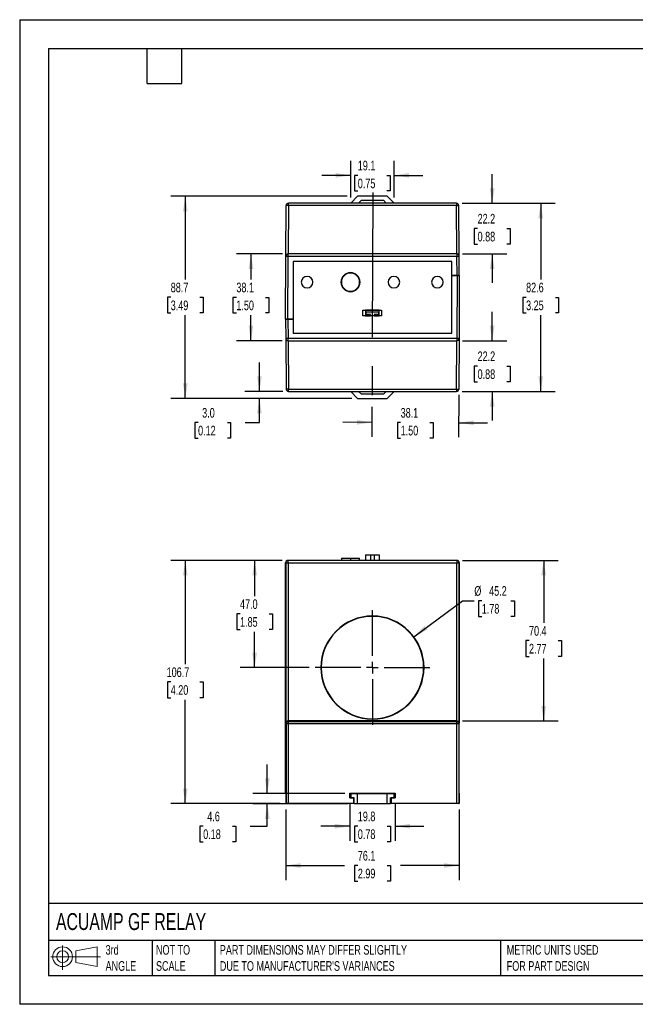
# Model space of a CAD drawing. Header units: millimetres. Extents: x 0 to 1397, y 0 to 1080.
# Tile 1 of 2: x 0 to 675, y 0 to 1080. Entities that reach past the tile are written whole.
import ezdxf

# ---------------------------------------------------------------- set-up
doc = ezdxf.new("R2010")
doc.units = ezdxf.units.MM
doc.header["$LTSCALE"] = 5
doc.linetypes.add('CENTERX2', pattern=[20.32, 12.7, -2.54, 2.54, -2.54])
doc.layers.add('CENTER', color=40, linetype='CENTERX2')
doc.layers.add('SLD-DEFPOINTS', color=7, linetype='Continuous')
doc.layers.add('DIMENSIONS', color=140, linetype='Continuous', lineweight=25)
doc.layers.add('TEXT', color=140, linetype='Continuous', lineweight=25)
doc.styles.add('SLDTEXTSTYLE0', font='TXT', dxfattribs={"width": 0.7})
doc.dimstyles.new('SLDDIMSTYLE0', dxfattribs={"dimtxt": 10.790039, "dimasz": 16.51, "dimexe": 0, "dimexo": 0.0625, "dimgap": 2.69751, "dimtad": 0, "dimtih": 1, "dimtoh": 1, "dimdec": 1, "dimlfac": 0.4, "dimrnd": 1e-09, "dimzin": 12, "dimdsep": 46, "dimtxsty": 'SLDTEXTSTYLE0', "dimsah": 1, "dimcen": 0.09, "dimadec": 0, "dimazin": 3, "dimtfac": 1, "dimtdec": 1, "dimtofl": 0, "dimtmove": 0, "dimatfit": 3, "dimfxl": 0, "dimfrac": 2, "dimtolj": 1, "dimtzin": 12, "dimarcsym": 0})
doc.dimstyles.new('SLDDIMSTYLE1', dxfattribs={"dimtxt": 10.790039, "dimasz": 16.51, "dimexe": 0, "dimexo": 0.0625, "dimgap": 2.69751, "dimtad": 0, "dimtih": 1, "dimtoh": 1, "dimdec": 1, "dimlfac": 0.4, "dimrnd": 1e-09, "dimzin": 4, "dimdsep": 46, "dimtxsty": 'SLDTEXTSTYLE0', "dimsah": 1, "dimcen": 0.09, "dimadec": 0, "dimazin": 1, "dimtfac": 1, "dimtdec": 1, "dimtofl": 0, "dimtmove": 0, "dimatfit": 3, "dimfxl": 0, "dimfrac": 2, "dimtolj": 1, "dimtzin": 12, "dimarcsym": 0})
doc.dimstyles.new('SLDDIMSTYLE2', dxfattribs={"dimtxt": 10.790039, "dimasz": 16.51, "dimexe": 0, "dimexo": 0.0625, "dimgap": 2.69751, "dimtad": 0, "dimtih": 1, "dimtoh": 1, "dimdec": 1, "dimlfac": 0.4, "dimrnd": 1e-09, "dimzin": 12, "dimdsep": 46, "dimtxsty": 'SLDTEXTSTYLE0', "dimsah": 1, "dimcen": 0, "dimadec": 0, "dimazin": 3, "dimtfac": 1, "dimtdec": 1, "dimtofl": 0, "dimtmove": 0, "dimatfit": 3, "dimfxl": 0, "dimfrac": 2, "dimtolj": 1, "dimtzin": 12, "dimarcsym": 0})
doc.dimstyles.new('SLDDIMSTYLE3', dxfattribs={"dimtxt": 10.790039, "dimasz": 16.51, "dimexe": 0, "dimexo": 0.0625, "dimgap": 2.69751, "dimtad": 0, "dimtih": 1, "dimtoh": 1, "dimdec": 1, "dimlfac": 0.4, "dimrnd": 1e-09, "dimzin": 12, "dimdsep": 46, "dimtxsty": 'SLDTEXTSTYLE0', "dimsah": 1, "dimcen": 0.09, "dimadec": 0, "dimazin": 3, "dimtfac": 1, "dimtdec": 1, "dimtmove": 0, "dimatfit": 0, "dimfxl": 0, "dimfrac": 2, "dimtolj": 1, "dimtzin": 12, "dimarcsym": 0})
doc.dimstyles.new('SLDDIMSTYLE4', dxfattribs={"dimtxt": 10.790039, "dimasz": 16.51, "dimexe": 0, "dimexo": 0.0625, "dimgap": 2.69751, "dimtad": 0, "dimtih": 1, "dimtoh": 1, "dimdec": 1, "dimlfac": 0.4, "dimrnd": 1e-09, "dimzin": 4, "dimdsep": 46, "dimtxsty": 'SLDTEXTSTYLE0', "dimsah": 1, "dimcen": 0.09, "dimadec": 0, "dimazin": 1, "dimtfac": 1, "dimtdec": 1, "dimtmove": 0, "dimatfit": 0, "dimfxl": 0, "dimfrac": 2, "dimtolj": 1, "dimtzin": 12, "dimarcsym": 0})

# ---------------------------------------------------------------- blocks, each defined once
blk = doc.blocks.new('Block11')
at = {"color": 7, "linetype": 'Continuous', "lineweight": 18}
for p, q in [((12.9, 26.6), (12.9, 0)), ((27.4, 20.8), (50.9, 25.2)), ((50.9, 25.2), (50.9, 3.7)), ((0, 14.4), (54.4, 14.4)), ((27.4, 8), (27.4, 20.8)), ((27.4, 8), (50.9, 3.7))]:
    blk.add_line(p, q, dxfattribs=at)
for radius in [10.8, 6.43]:
    blk.add_circle((12.9, 14.4), radius, dxfattribs=at)
blk = doc.blocks.new('Block12')
at = {"layer": 'SLD-DEFPOINTS'}
blk.add_blockref('Block11', (0, 0), dxfattribs=at)
blk = doc.blocks.new('_D')
at = {"layer": 'DIMENSIONS'}
for p, q in [((288.1, 486.7), (165.8, 486.7)), ((181.7, 486.7), (181.7, 372.9)), ((165.7, 353.4), (162.1, 353.4)), ((162.1, 353.4), (162.1, 336.2)), ((197.7, 353.4), (201.4, 353.4)), ((201.4, 353.4), (201.4, 336.2)), ((162.1, 336.2), (165.7, 336.2)), ((201.4, 336.2), (197.7, 336.2)), ((181.7, 220), (181.7, 333.8)), ((285.7, 220), (165.8, 220))]:
    blk.add_line(p, q, dxfattribs=at)
for points in [[(181.7, 486.7), (179.2, 470.2), (184.2, 470.2)], [(181.7, 220), (184.2, 236.5), (179.2, 236.5)]]:
    blk.add_solid(points, dxfattribs=at)
at = {"layer": 'DIMENSIONS', "char_height": 10.58, "attachment_point": 1, "style": 'SLDTEXTSTYLE0'}
for s, insert in [('106.7', (161.2, 369.4)), ('4.20', (165.7, 349.9))]:
    blk.add_mtext(s, dxfattribs=dict(at, insert=insert))
blk = doc.blocks.new('_D_1')
at = {"layer": 'DIMENSIONS'}
for p, q in [((288.1, 486.7), (241.9, 486.7)), ((257.7, 486.7), (257.7, 447.5)), ((241.7, 428), (238.1, 428)), ((238.1, 428), (238.1, 410.8)), ((273.8, 428), (277.4, 428)), ((277.4, 428), (277.4, 410.8)), ((238.1, 410.8), (241.7, 410.8)), ((277.4, 410.8), (273.8, 410.8)), ((257.7, 369.2), (257.7, 408.4)), ((317.7, 369.2), (241.9, 369.2))]:
    blk.add_line(p, q, dxfattribs=at)
for points in [[(257.7, 486.7), (255.2, 470.2), (260.3, 470.2)], [(257.7, 369.2), (260.3, 385.7), (255.2, 385.7)]]:
    blk.add_solid(points, dxfattribs=at)
at = {"layer": 'DIMENSIONS', "char_height": 10.58, "attachment_point": 1, "style": 'SLDTEXTSTYLE0'}
for s, insert in [('47.0', (241.7, 444)), ('1.85', (241.7, 424.5))]:
    blk.add_mtext(s, dxfattribs=dict(at, insert=insert))
blk = doc.blocks.new('_D_2')
at = {"layer": 'DIMENSIONS'}
for p, q in [((432.4, 402.9), (485.7, 442.5)), ((485.7, 442.5), (498.7, 442.5)), ((506.9, 442.5), (503.2, 442.5)), ((503.2, 442.5), (503.2, 425.3)), ((538.9, 442.5), (542.6, 442.5)), ((542.6, 442.5), (542.6, 425.3)), ((503.2, 425.3), (506.9, 425.3)), ((542.6, 425.3), (538.9, 425.3))]:
    blk.add_line(p, q, dxfattribs=at)
blk.add_solid([(432.4, 402.9), (447.2, 410.7), (444.1, 414.8)], dxfattribs=at)
at = {"layer": 'DIMENSIONS', "char_height": 10.58, "attachment_point": 1, "style": 'SLDTEXTSTYLE0'}
for s, insert in [('%%c', (498.7, 458.5)), ('45.2', (515, 458.5)), ('1.78', (506.9, 439))]:
    blk.add_mtext(s, dxfattribs=dict(at, insert=insert))
blk = doc.blocks.new('_D_3')
at = {"layer": 'DIMENSIONS'}
for p, q in [((291.9, 213.7), (291.9, 136.3)), ((482, 213.7), (482, 136.3)), ((291.9, 152.2), (356.3, 152.2)), ((370.9, 152.2), (367.3, 152.2)), ((367.3, 152.2), (367.3, 135)), ((403, 152.2), (406.6, 152.2)), ((406.6, 152.2), (406.6, 135)), ((482, 152.2), (417.6, 152.2)), ((367.3, 135), (370.9, 135)), ((406.6, 135), (403, 135))]:
    blk.add_line(p, q, dxfattribs=at)
for points in [[(291.9, 152.2), (308.4, 149.6), (308.4, 154.7)], [(482, 152.2), (465.5, 154.7), (465.5, 149.6)]]:
    blk.add_solid(points, dxfattribs=at)
at = {"layer": 'DIMENSIONS', "char_height": 10.58, "attachment_point": 1, "style": 'SLDTEXTSTYLE0'}
for s, insert in [('76.1', (370.9, 168.2)), ('2.99', (370.9, 148.7))]:
    blk.add_mtext(s, dxfattribs=dict(at, insert=insert))
blk = doc.blocks.new('_D_4')
at = {"layer": 'DIMENSIONS'}
for p, q in [((362.2, 220.1), (362.2, 179.4)), ((411.7, 220.1), (411.7, 179.4)), ((362.2, 195.3), (330.5, 195.3)), ((370.9, 195.3), (367.3, 195.3)), ((367.3, 195.3), (367.3, 178.1)), ((403, 195.3), (406.6, 195.3)), ((406.6, 195.3), (406.6, 178.1)), ((411.7, 195.3), (443.5, 195.3)), ((367.3, 178.1), (370.9, 178.1)), ((406.6, 178.1), (403, 178.1))]:
    blk.add_line(p, q, dxfattribs=at)
for points in [[(362.2, 195.3), (345.7, 197.8), (345.7, 192.7)], [(411.7, 195.3), (428.2, 192.7), (428.2, 197.8)]]:
    blk.add_solid(points, dxfattribs=at)
at = {"layer": 'DIMENSIONS', "char_height": 10.58, "attachment_point": 1, "style": 'SLDTEXTSTYLE0'}
for s, insert in [('19.8', (370.9, 211.3)), ('0.78', (370.9, 191.8))]:
    blk.add_mtext(s, dxfattribs=dict(at, insert=insert))
blk = doc.blocks.new('_D_5')
at = {"layer": 'DIMENSIONS'}
for p, q in [((485.8, 486.7), (590.6, 486.7)), ((574.8, 486.7), (574.8, 418.3)), ((558.7, 398.7), (555.1, 398.7)), ((555.1, 398.7), (555.1, 381.5)), ((590.8, 398.7), (594.4, 398.7)), ((594.4, 398.7), (594.4, 381.5)), ((555.1, 381.5), (558.7, 381.5)), ((574.8, 310.7), (574.8, 379.1)), ((594.4, 381.5), (590.8, 381.5)), ((485.8, 310.7), (590.6, 310.7))]:
    blk.add_line(p, q, dxfattribs=at)
for points in [[(574.8, 486.7), (572.2, 470.2), (577.3, 470.2)], [(574.8, 310.7), (577.3, 327.2), (572.2, 327.2)]]:
    blk.add_solid(points, dxfattribs=at)
at = {"layer": 'DIMENSIONS', "char_height": 10.58, "attachment_point": 1, "style": 'SLDTEXTSTYLE0'}
for s, insert in [('70.4', (558.7, 414.7)), ('2.77', (558.7, 395.2))]:
    blk.add_mtext(s, dxfattribs=dict(at, insert=insert))
blk = doc.blocks.new('_D_6')
at = {"layer": 'DIMENSIONS'}
for p, q in [((271.6, 231.3), (271.6, 263)), ((356.7, 231.3), (255.8, 231.3)), ((360.5, 219.8), (255.8, 219.8)), ((271.6, 195.3), (271.6, 219.8)), ((201.3, 195.3), (197.6, 195.3)), ((197.6, 195.3), (197.6, 178.1)), ((233.3, 195.3), (237, 195.3)), ((237, 195.3), (237, 178.1)), ((252.8, 195.3), (271.6, 195.3)), ((197.6, 178.1), (201.3, 178.1)), ((237, 178.1), (233.3, 178.1))]:
    blk.add_line(p, q, dxfattribs=at)
for points in [[(271.6, 231.3), (274.2, 247.8), (269.1, 247.8)], [(271.6, 219.8), (269.1, 203.3), (274.2, 203.3)]]:
    blk.add_solid(points, dxfattribs=at)
at = {"layer": 'DIMENSIONS', "char_height": 10.58, "attachment_point": 1, "style": 'SLDTEXTSTYLE0'}
for s, insert in [('4.6', (205.8, 211.3)), ('0.18', (201.3, 191.8))]:
    blk.add_mtext(s, dxfattribs=dict(at, insert=insert))
blk = doc.blocks.new('SW_CENTERMARKSYMBOL_0')
at = {"layer": 'CENTER', "color": 0}
for p, q in [((0, 12.7), (0, 62.9)), ((-12.7, 0), (-62.9, 0)), ((0, 0), (-6.4, 0)), ((0, 0), (0, 6.3)), ((0, 0), (0, -6.4)), ((0, 0), (6.3, 0)), ((12.7, 0), (62.9, 0)), ((0, -12.7), (0, -62.9))]:
    blk.add_line(p, q, dxfattribs=at)
blk = doc.blocks.new('_D_14')
at = {"layer": 'DIMENSIONS'}
for p, q in [((359.3, 886), (165.8, 886)), ((181.7, 886), (181.7, 794.7)), ((165.7, 775.2), (162.1, 775.2)), ((162.1, 775.2), (162.1, 758)), ((197.7, 775.2), (201.4, 775.2)), ((201.4, 775.2), (201.4, 758)), ((162.1, 758), (165.7, 758)), ((201.4, 758), (197.7, 758)), ((181.7, 664.3), (181.7, 755.6)), ((364.3, 664.3), (165.8, 664.3))]:
    blk.add_line(p, q, dxfattribs=at)
for points in [[(181.7, 886), (179.2, 869.5), (184.2, 869.5)], [(181.7, 664.3), (184.2, 680.8), (179.2, 680.8)]]:
    blk.add_solid(points, dxfattribs=at)
at = {"layer": 'DIMENSIONS', "char_height": 10.58, "attachment_point": 1, "style": 'SLDTEXTSTYLE0'}
for s, insert in [('88.7', (165.7, 791.2)), ('3.49', (165.7, 771.6))]:
    blk.add_mtext(s, dxfattribs=dict(at, insert=insert))
blk = doc.blocks.new('_D_15')
at = {"layer": 'DIMENSIONS'}
for p, q in [((288.2, 822.8), (237.8, 822.8)), ((253.7, 822.8), (253.7, 794.7)), ((237.7, 775.1), (234, 775.1)), ((234, 775.1), (234, 758)), ((269.7, 775.1), (273.4, 775.1)), ((273.4, 775.1), (273.4, 758)), ((234, 758), (237.7, 758)), ((273.4, 758), (269.7, 758)), ((253.7, 727.5), (253.7, 755.6)), ((288.1, 727.5), (237.8, 727.5))]:
    blk.add_line(p, q, dxfattribs=at)
for points in [[(253.7, 822.8), (251.2, 806.3), (256.2, 806.3)], [(253.7, 727.5), (256.2, 744), (251.2, 744)]]:
    blk.add_solid(points, dxfattribs=at)
at = {"layer": 'DIMENSIONS', "char_height": 10.58, "attachment_point": 1, "style": 'SLDTEXTSTYLE0'}
for s, insert in [('38.1', (237.7, 791.2)), ('1.50', (237.7, 771.6))]:
    blk.add_mtext(s, dxfattribs=dict(at, insert=insert))
blk = doc.blocks.new('_D_16')
at = {"layer": 'DIMENSIONS'}
for p, q in [((518.3, 727.5), (518.3, 759.3)), ((485.8, 727.5), (534.2, 727.5)), ((502.3, 699.7), (498.7, 699.7)), ((498.7, 699.7), (498.7, 682.6)), ((534.4, 699.7), (538, 699.7)), ((538, 699.7), (538, 682.6)), ((498.7, 682.6), (502.3, 682.6)), ((538, 682.6), (534.4, 682.6)), ((485.5, 672), (534.2, 672)), ((518.3, 672), (518.3, 640.2))]:
    blk.add_line(p, q, dxfattribs=at)
for points in [[(518.3, 727.5), (520.9, 744), (515.8, 744)], [(518.3, 672), (515.8, 655.4), (520.9, 655.4)]]:
    blk.add_solid(points, dxfattribs=at)
at = {"layer": 'DIMENSIONS', "char_height": 10.58, "attachment_point": 1, "style": 'SLDTEXTSTYLE0'}
for s, insert in [('22.2', (502.3, 715.8)), ('0.88', (502.3, 696.2))]:
    blk.add_mtext(s, dxfattribs=dict(at, insert=insert))
blk = doc.blocks.new('_D_17')
at = {"layer": 'DIMENSIONS'}
for p, q in [((263, 672), (263, 703.7)), ((288.5, 672), (247.1, 672)), ((364.3, 664.3), (247.1, 664.3)), ((263, 637.8), (263, 664.3)), ((195.7, 637.8), (192.1, 637.8)), ((192.1, 637.8), (192.1, 620.6)), ((227.8, 637.8), (231.4, 637.8)), ((231.4, 637.8), (231.4, 620.6)), ((247.3, 637.8), (263, 637.8)), ((192.1, 620.6), (195.7, 620.6)), ((231.4, 620.6), (227.8, 620.6))]:
    blk.add_line(p, q, dxfattribs=at)
for points in [[(263, 672), (265.5, 688.5), (260.4, 688.5)], [(263, 664.3), (260.4, 647.8), (265.5, 647.8)]]:
    blk.add_solid(points, dxfattribs=at)
at = {"layer": 'DIMENSIONS', "char_height": 10.58, "attachment_point": 1, "style": 'SLDTEXTSTYLE0'}
for s, insert in [('3.0', (200.2, 653.8)), ('0.12', (195.7, 634.3))]:
    blk.add_mtext(s, dxfattribs=dict(at, insert=insert))
blk = doc.blocks.new('_D_18')
at = {"layer": 'DIMENSIONS'}
for p, q in [((518.3, 878.3), (518.3, 910.1)), ((485.4, 878.3), (534.2, 878.3)), ((502.3, 850.5), (498.7, 850.5)), ((498.7, 850.5), (498.7, 833.4)), ((534.4, 850.5), (538, 850.5)), ((538, 850.5), (538, 833.4)), ((498.7, 833.4), (502.3, 833.4)), ((538, 833.4), (534.4, 833.4)), ((485.9, 822.8), (534.2, 822.8)), ((518.3, 822.8), (518.3, 791))]:
    blk.add_line(p, q, dxfattribs=at)
for points in [[(518.3, 878.3), (520.9, 894.8), (515.8, 894.8)], [(518.3, 822.8), (515.8, 806.3), (520.9, 806.3)]]:
    blk.add_solid(points, dxfattribs=at)
at = {"layer": 'DIMENSIONS', "char_height": 10.58, "attachment_point": 1, "style": 'SLDTEXTSTYLE0'}
for s, insert in [('22.2', (502.3, 866.6)), ('0.88', (502.3, 847))]:
    blk.add_mtext(s, dxfattribs=dict(at, insert=insert))
blk = doc.blocks.new('_D_19')
at = {"layer": 'DIMENSIONS'}
for p, q in [((363.1, 884.7), (363.1, 924.7)), ((410.7, 884.7), (410.7, 924.7)), ((363.1, 908.8), (331.3, 908.8)), ((370.9, 908.8), (367.2, 908.8)), ((367.2, 908.8), (367.2, 891.7)), ((402.9, 908.8), (406.5, 908.8)), ((406.5, 908.8), (406.5, 891.7)), ((410.7, 908.8), (442.4, 908.8)), ((367.2, 891.7), (370.9, 891.7)), ((406.5, 891.7), (402.9, 891.7))]:
    blk.add_line(p, q, dxfattribs=at)
for points in [[(363.1, 908.8), (346.6, 911.4), (346.6, 906.3)], [(410.7, 908.8), (427.2, 906.3), (427.2, 911.4)]]:
    blk.add_solid(points, dxfattribs=at)
at = {"layer": 'DIMENSIONS', "char_height": 10.58, "attachment_point": 1, "style": 'SLDTEXTSTYLE0'}
for s, insert in [('19.1', (370.9, 924.9)), ('0.75', (370.9, 905.3))]:
    blk.add_mtext(s, dxfattribs=dict(at, insert=insert))
blk = doc.blocks.new('_D_20')
at = {"layer": 'DIMENSIONS'}
for p, q in [((485.4, 878.3), (587.4, 878.3)), ((571.6, 878.3), (571.6, 794.7)), ((555.5, 775.1), (551.9, 775.1)), ((551.9, 775.1), (551.9, 758)), ((587.6, 775.1), (591.2, 775.1)), ((591.2, 775.1), (591.2, 758)), ((551.9, 758), (555.5, 758)), ((591.2, 758), (587.6, 758)), ((571.6, 672), (571.6, 755.6)), ((485.5, 672), (587.4, 672))]:
    blk.add_line(p, q, dxfattribs=at)
for points in [[(571.6, 878.3), (569, 861.8), (574.1, 861.8)], [(571.6, 672), (574.1, 688.5), (569, 688.5)]]:
    blk.add_solid(points, dxfattribs=at)
at = {"layer": 'DIMENSIONS', "char_height": 10.58, "attachment_point": 1, "style": 'SLDTEXTSTYLE0'}
for s, insert in [('82.6', (555.5, 791.2)), ('3.25', (555.5, 771.6))]:
    blk.add_mtext(s, dxfattribs=dict(at, insert=insert))
blk = doc.blocks.new('_D_21')
at = {"layer": 'DIMENSIONS'}
for p, q in [((481.7, 668.1), (481.4, 621.7)), ((386.4, 655.2), (386.3, 622.1)), ((386.4, 638), (354.6, 638.1)), ((417.9, 637.8), (414.3, 637.8)), ((414.3, 637.8), (414.3, 620.6)), ((450, 637.8), (453.6, 637.8)), ((453.6, 637.8), (453.6, 620.6)), ((481.5, 637.6), (513.3, 637.4)), ((414.3, 620.6), (417.9, 620.6)), ((453.6, 620.6), (450, 620.6))]:
    blk.add_line(p, q, dxfattribs=at)
for points in [[(386.4, 638), (369.9, 640.6), (369.9, 635.5)], [(481.5, 637.6), (498, 635), (498, 640)]]:
    blk.add_solid(points, dxfattribs=at)
at = {"layer": 'DIMENSIONS', "char_height": 10.58, "attachment_point": 1, "style": 'SLDTEXTSTYLE0'}
for s, insert in [('38.1', (417.9, 653.8)), ('1.50', (417.9, 634.3))]:
    blk.add_mtext(s, dxfattribs=dict(at, insert=insert))

msp = doc.modelspace()

# ---------------------------------------------------------------- linework, layer by layer
at = {"color": 7, "linetype": 'Continuous'}
for p, q in [((0.01, 1079.51), (0.01, 0.01)), ((0.01, 1079.51), (1397.01, 1079.51)), ((1397.01, 0.01), (0.01, 0.01))]:
    msp.add_line(p, q, dxfattribs=at)
for p, q in [((370.69, 885.97), (363.07, 878.35)), ((403.08, 885.97), (370.69, 885.97)), ((410.7, 878.35), (403.08, 885.97)), ((292.02, 820.28), (292.27, 875.84)), ((294.77, 875.85), (294.53, 822.76)), ((294.77, 876.08), (294.77, 878.33)), ((479.05, 878.33), (294.77, 878.33)), ((294.77, 875.85), (294.77, 876.08)), ((479.05, 875.85), (294.77, 875.85)), ((363.07, 878.35), (363.07, 878.33)), ((371.62, 878.33), (374.83, 881.53)), ((374.83, 881.53), (398.95, 881.53)), ((398.95, 881.53), (402.15, 878.33)), ((410.7, 878.33), (410.7, 878.35)), ((479.05, 878.33), (479.05, 875.85)), ((479.53, 822.76), (479.05, 875.85)), ((482.04, 820.29), (481.55, 875.85)), ((294.52, 820.26), (294.52, 822.76)), ((479.54, 822.76), (294.52, 822.76)), ((479.54, 822.76), (479.54, 820.51)), ((479.54, 820.51), (479.54, 820.26)), ((291.72, 751.33), (292.02, 820.28)), ((294.22, 751.33), (294.52, 820.26)), ((294.52, 820.26), (479.54, 820.26)), ((473.97, 814.51), (299.98, 814.51)), ((299.98, 814.51), (299.98, 751.33)), ((473.97, 798.95), (473.97, 814.51)), ((479.72, 798.95), (479.54, 820.26)), ((482.22, 798.95), (482.04, 820.29)), ((473.97, 798.95), (479.72, 798.95)), ((473.97, 735.77), (473.97, 798.95)), ((479.72, 798.95), (473.97, 798.95)), ((479.72, 798.95), (479.42, 730.01)), ((482.22, 798.95), (481.92, 730)), ((376.54, 761.21), (396.86, 761.21)), ((376.54, 754.86), (376.54, 761.21)), ((379.33, 761.16), (379.33, 754.91)), ((394.33, 761.16), (379.33, 761.16)), ((380.08, 759.23), (393.58, 759.23)), ((380.08, 756.16), (380.08, 759.23)), ((384.96, 756.16), (380.08, 756.16)), ((384.96, 754.91), (384.96, 756.16)), ((388.71, 756.16), (388.71, 754.91)), ((393.58, 756.16), (388.71, 756.16)), ((393.58, 759.23), (393.58, 756.16)), ((394.33, 754.91), (394.33, 761.16)), ((396.86, 761.21), (396.86, 754.86)), ((291.72, 751.33), (291.91, 729.99)), ((294.22, 751.33), (299.98, 751.33)), ((294.22, 751.33), (294.41, 730.01)), ((299.98, 751.33), (294.22, 751.33)), ((299.98, 751.33), (299.98, 735.77)), ((396.86, 754.86), (376.54, 754.86)), ((379.33, 754.91), (384.96, 754.91)), ((388.71, 754.91), (394.33, 754.91)), ((299.98, 735.77), (473.97, 735.77)), ((291.91, 729.99), (292.39, 674.43)), ((294.41, 729.77), (294.41, 730.01)), ((479.42, 730.01), (294.41, 730.01)), ((294.41, 727.51), (294.41, 729.77)), ((294.41, 727.51), (479.42, 727.51)), ((294.41, 727.51), (294.89, 674.43)), ((479.18, 674.43), (479.42, 727.51)), ((479.42, 730.01), (479.42, 727.51)), ((481.92, 730), (481.68, 674.44)), ((294.89, 674.43), (479.18, 674.43)), ((294.89, 671.95), (294.89, 674.43)), ((294.89, 671.95), (479.18, 671.95)), ((363.07, 671.95), (370.69, 664.34)), ((374.82, 668.78), (371.65, 671.95)), ((402.12, 671.95), (398.94, 668.78)), ((403.07, 664.34), (410.69, 671.95)), ((479.18, 674.43), (479.18, 674.2)), ((479.18, 674.2), (479.18, 671.95)), ((370.69, 664.34), (403.07, 664.34)), ((398.94, 668.78), (374.82, 668.78)), ((294.41, 486.7), (294.41, 486.71)), ((479.42, 486.71), (294.41, 486.71)), ((294.41, 484.21), (294.41, 486.7)), ((352.88, 489.31), (352.88, 486.71)), ((352.88, 489.31), (362.88, 489.31)), ((362.88, 489.31), (372.88, 489.31)), ((362.88, 489.31), (362.88, 486.71)), ((372.88, 486.71), (372.88, 489.31)), ((379.33, 492.83), (379.33, 486.71)), ((379.33, 492.83), (384.96, 492.83)), ((384.96, 492.83), (384.96, 486.71)), ((384.96, 492.83), (388.71, 492.83)), ((388.71, 492.83), (388.71, 486.71)), ((388.71, 492.83), (394.33, 492.83)), ((394.33, 492.83), (394.33, 486.71)), ((479.42, 486.71), (479.42, 484.21)), ((479.72, 486.71), (479.42, 486.71)), ((291.72, 231.44), (291.72, 484.21)), ((291.72, 231.44), (291.72, 484.21)), ((291.72, 484.21), (291.91, 484.21)), ((291.91, 484.21), (291.91, 308.19)), ((291.91, 484.21), (294.41, 484.21)), ((294.41, 484.21), (294.41, 310.67)), ((294.41, 484.21), (479.42, 484.21)), ((479.42, 484.21), (481.87, 484.21)), ((481.87, 484.21), (481.92, 484.21)), ((482.22, 484.21), (481.92, 484.21)), ((481.92, 484.21), (481.92, 308.19)), ((482.22, 231.44), (482.22, 484.21)), ((482.22, 231.44), (482.22, 484.21)), ((386.97, 425.36), (386.97, 425.78)), ((386.97, 313.11), (386.97, 312.7)), ((291.91, 308.19), (292.39, 307.7)), ((292.39, 307.7), (294.89, 307.7)), ((292.39, 307.7), (292.39, 220.01)), ((294.41, 310.67), (294.89, 310.2)), ((479.42, 310.67), (294.41, 310.67)), ((294.89, 307.7), (294.89, 310.2)), ((294.89, 310.2), (479.18, 310.2)), ((294.89, 307.7), (479.18, 307.7)), ((294.89, 220.01), (294.89, 307.7)), ((479.18, 310.2), (479.42, 310.67)), ((479.18, 310.2), (479.18, 310.19)), ((479.18, 310.19), (479.18, 307.7)), ((479.18, 307.7), (479.18, 220.01)), ((480.64, 309.68), (480.64, 309.72)), ((481.62, 307.71), (481.68, 307.71)), ((481.92, 308.19), (481.68, 307.71)), ((481.68, 307.71), (481.68, 220.01)), ((291.72, 231.44), (291.91, 231.44)), ((291.91, 231.44), (291.91, 220.01)), ((362.21, 231.44), (411.74, 231.44)), ((362.21, 226.43), (362.21, 231.44)), ((363.07, 231.27), (363.07, 231.29)), ((363.07, 231.29), (383.71, 231.29)), ((363.07, 231.27), (363.07, 226.5)), ((363.07, 231.27), (370.69, 231.27)), ((370.69, 219.84), (370.69, 231.27)), ((370.69, 231.27), (403.07, 231.27)), ((383.71, 231.44), (383.71, 231.27)), ((386.88, 231.27), (386.88, 231.44)), ((390.06, 231.29), (390.06, 231.44)), ((390.06, 231.27), (390.06, 231.44)), ((390.06, 231.29), (410.7, 231.29)), ((403.07, 219.84), (403.07, 231.27)), ((403.07, 231.27), (410.69, 231.27)), ((410.69, 226.5), (410.69, 231.27)), ((410.7, 226.52), (410.7, 231.29)), ((411.74, 231.44), (411.74, 226.43)), ((481.92, 220.01), (481.92, 231.44)), ((481.92, 231.44), (482.22, 231.44)), ((482.04, 231.44), (482.04, 220.01)), ((292.39, 220.01), (291.91, 220.01)), ((294.89, 220.01), (292.39, 220.01)), ((366.02, 220.01), (294.89, 220.01)), ((362.21, 226.43), (366.02, 226.43)), ((366.88, 226.5), (363.07, 226.5)), ((366.02, 226.43), (366.02, 220.01)), ((366.88, 219.84), (366.88, 226.5)), ((370.69, 219.84), (366.88, 219.84)), ((403.07, 219.84), (370.69, 219.84)), ((406.88, 219.84), (403.07, 219.84)), ((410.69, 226.5), (406.88, 226.5)), ((406.88, 226.5), (406.88, 219.84)), ((406.88, 219.86), (406.89, 219.86)), ((406.89, 219.86), (406.89, 226.5)), ((407.93, 220.01), (407.93, 226.43)), ((407.93, 226.43), (411.74, 226.43)), ((479.18, 220.01), (407.93, 220.01)), ((410.7, 226.52), (410.69, 226.52)), ((481.68, 220.01), (479.18, 220.01)), ((481.68, 220.01), (481.92, 220.01)), ((482.04, 220.01), (481.92, 220.01))]:
    msp.add_line(p, q)
at = {"flags": 128}
for points in [[(479.05, 875.85), (479.21, 875.82), (479.37, 875.84), (479.66, 875.86), (480.35, 875.85), (480.35, 875.85), (480.36, 875.85), (480.37, 875.85), (480.42, 875.85), (480.58, 875.85), (481.11, 875.84), (481.42, 875.84), (481.51, 875.84), (481.55, 875.85)], [(481.55, 875.85), (481.5, 876.33), (481.39, 876.72)], [(482.04, 820.29), (481.99, 820.77), (481.87, 821.16)], [(292.02, 820.28), (292.15, 820.28), (292.49, 820.28), (292.94, 820.27), (293.21, 820.27), (293.9, 820.27), (294.36, 820.24), (294.52, 820.26)], [(479.72, 798.95), (480.33, 798.95), (480.86, 798.95), (481.31, 798.95), (481.67, 798.95), (482.1, 798.95), (482.22, 798.95)], [(482.22, 798.95), (482.1, 798.95), (481.67, 798.95), (481.31, 798.95), (480.86, 798.95), (480.33, 798.95), (479.72, 798.95)], [(291.72, 751.33), (291.84, 751.33), (292.28, 751.33), (292.63, 751.33), (293.08, 751.33), (293.62, 751.33), (294.22, 751.33)], [(294.22, 751.33), (293.62, 751.33), (293.08, 751.33), (292.63, 751.33), (292.28, 751.33), (291.84, 751.33), (291.72, 751.33)], [(291.91, 729.99), (291.96, 729.51), (292.07, 729.12)], [(481.92, 730), (481.79, 730), (481.46, 730), (481.01, 730.01), (480.73, 730.01), (480.05, 730.01), (479.58, 730.04), (479.42, 730.01)], [(294.89, 674.43), (294.73, 674.46), (294.58, 674.44), (294.28, 674.42), (293.6, 674.43), (293.59, 674.43), (293.59, 674.43), (293.58, 674.43), (293.53, 674.43), (293.37, 674.43), (292.84, 674.44), (292.53, 674.44), (292.43, 674.44), (292.39, 674.43)], [(292.39, 674.43), (292.45, 673.95), (292.56, 673.56)], [(292.09, 485.06), (291.99, 484.86), (291.91, 484.21)], [(479.42, 310.67), (479.42, 407.85), (479.42, 484.21)], [(479.18, 307.7), (480.13, 307.71), (480.94, 307.71), (481.49, 307.71), (481.62, 307.71)], [(481.19, 309.94), (481.72, 309.16), (481.92, 308.19)]]:
    msp.add_lwpolyline(points, dxfattribs=at)
for centre, radius, start, end in [((294.77, 875.83), 2.5, 90, 179.78102), ((293.79, 820), 55.86, 88.99768, 91.56144), ((294.87, 875.66), 2.62, 92.21093, 169.80826), ((479.05, 875.83), 2.5, 37.11059, 90), ((478.85, 875.56), 2.74, 13.22126, 85.80946), ((294.52, 820.26), 2.5, 90, 179.75), ((294.63, 820.1), 2.62, 92.21514, 169.98498), ((479.54, 820.26), 2.5, 36.93556, 90), ((479.34, 820), 2.74, 12.96392, 85.79163), ((480.26, 880.37), 60.11, 269.30802, 271.69198), ((362.89, 791.75), 10.48, 90, 270), ((362.88, 791.75), 10, 90, 270), ((362.88, 791.75), 10, 270, 90), ((362.89, 791.75), 10.48, 270, 90), ((315.26, 791.75), 6.35, 90, 270), ((315.26, 791.75), 6.35, 270, 90), ((410.51, 791.75), 6.35, 90, 270), ((410.51, 791.75), 6.35, 270, 90), ((458.14, 791.75), 6.35, 90, 270), ((458.14, 791.75), 6.35, 270, 90), ((293.68, 669.91), 60.11, 89.30802, 91.69198), ((294.61, 730.28), 2.74, 192.96392, 265.79163), ((294.41, 730.01), 2.5, 216.93556, 270), ((479.42, 730.01), 2.5, 270, 359.75), ((479.32, 730.18), 2.62, 272.21514, 349.98498), ((295.09, 674.72), 2.74, 193.22126, 265.80946), ((294.89, 674.45), 2.5, 217.11059, 270), ((480.16, 730.28), 55.86, 268.99768, 271.56144), ((479.18, 674.45), 2.5, 270, 359.78102), ((479.08, 674.62), 2.62, 272.21093, 349.80826), ((294.22, 484.21), 2.5, 89.99825, 179.97601), ((294.22, 484.21), 2.5, 89.99193, 179.95385), ((294.42, 484.19), 2.49, 90.15268, 180.48697), ((294.32, 484.44), 2.27, 87.64969, 154.52106), ((479.42, 484.21), 2.5, 359.99812, 90.00268), ((479.42, 484.19), 2.49, 359.95044, 89.847), ((479.72, 484.21), 2.5, 0.04615, 90.00807), ((479.72, 484.21), 2.5, 0.02399, 90.00175), ((386.97, 369.24), 56.54, 90, 270), ((386.97, 369.24), 56.13, 90, 270), ((386.97, 369.24), 56.13, 90, 270), ((386.97, 369.24), 56.54, 270, 90), ((386.97, 369.24), 56.13, 270, 90), ((386.97, 369.24), 56.13, 270, 90), ((294.42, 308.15), 2.52, 90.2393, 179.10195), ((294.89, 307.7), 2.5, 89.99916, 179.99124), ((294.9, 307.68), 2.49, 90.155, 180.48966), ((479.18, 307.7), 2.5, 0.07796, 89.97609), ((479.17, 307.68), 2.49, 359.94761, 89.84455), ((479.42, 308.16), 2.51, 45.17123, 89.94328)]:
    msp.add_arc(centre, radius, start, end)
at = {"layer": 'CENTER', "ltscale": 2.5}
msp.add_line((387.48, 890.18), (386.48, 661.51), dxfattribs=at)
at = {"layer": 'TEXT'}
for p, q in [((31.75, 1047.75), (1365.25, 1047.75)), ((31.75, 1047.75), (31.75, 31.75)), ((139.7, 1009.65), (139.7, 1047.75)), ((177.8, 1009.65), (177.8, 1047.75)), ((139.7, 1009.65), (177.8, 1009.65)), ((1365.25, 110.63), (31.75, 110.63)), ((1365.25, 69.85), (31.75, 69.85)), ((145.22, 69.85), (145.22, 31.75)), ((214.19, 69.85), (214.19, 31.75)), ((527.42, 69.85), (527.42, 31.75)), ((31.75, 31.75), (1365.25, 31.75))]:
    msp.add_line(p, q, dxfattribs=at)

# ---------------------------------------------------------------- block references
at = {"layer": 'CENTER'}
msp.add_blockref('SW_CENTERMARKSYMBOL_0', (386.97, 369.24), dxfattribs=at)
at = {"layer": 'SLD-DEFPOINTS'}
msp.add_blockref('Block12', (34.19, 37.77), dxfattribs=at)

# ---------------------------------------------------------------- texts
at = {"layer": 'TEXT', "linetype": 'CENTERX2', "lineweight": 18, "attachment_point": 1, "style": 'SLDTEXTSTYLE0'}
for s, insert, char_height in [('ACUAMP GF RELAY', (39.83, 99.99), 18.5208), ('3rd^JANGLE', (94.25, 64.98), 10.583), ('NOT TO^JSCALE', (149.53, 64.98), 10.5833), ("PART DIMENSIONS MAY DIFFER SLIGHTLY ^JDUE TO MANUFACTURER'S VARIANCES", (219.56, 64.98), 10.5833), ('METRIC UNITS USED ^JFOR PART DESIGN', (534.27, 64.98), 10.5833)]:
    msp.add_mtext(s, dxfattribs=dict(at, insert=insert, char_height=char_height))

# ---------------------------------------------------------------- dimensions: what is measured, and where the dimension line sits
at = {"layer": 'DIMENSIONS'}
for base, p1, p2, angle, dimstyle, picture, middle in [((410.7, 908.81), (363.07, 878.35), (410.7, 878.35), 0, 'SLDDIMSTYLE3', '_D_19', (386.89, 908.81)), ((518.32, 878.33), (479.54, 822.76), (479.05, 878.33), 90, 'SLDDIMSTYLE3', '_D_18', (518.32, 850.55)), ((181.71, 664.34), (370.69, 885.97), (370.69, 664.34), 90, 'SLDDIMSTYLE0', '_D_14', (181.71, 775.15)), ((571.56, 671.95), (479.05, 878.33), (479.18, 671.95), 90, 'SLDDIMSTYLE0', '_D_20', (571.56, 775.14)), ((253.7, 822.76), (294.41, 727.51), (294.52, 822.76), 90, 'SLDDIMSTYLE0', '_D_15', (253.7, 775.14)), ((518.32, 671.95), (479.42, 727.51), (479.18, 671.95), 90, 'SLDDIMSTYLE3', '_D_16', (518.32, 699.73)), ((262.96, 664.34), (294.89, 671.95), (370.69, 664.34), 90, 'SLDDIMSTYLE4', '_D_17', (262.96, 637.78)), ((386.37, 637.98), (481.68, 674.44), (386.48, 661.51), 359.75, 'SLDDIMSTYLE3', '_D_21', (433.95, 637.77)), ((181.71, 220.01), (294.41, 486.71), (292.02, 220.01), 90, 'SLDDIMSTYLE0', '_D', (181.71, 353.36)), ((257.73, 369.24), (294.41, 486.71), (324.08, 369.24), 90, 'SLDDIMSTYLE1', '_D_1', (257.73, 427.98)), ((574.75, 310.67), (479.42, 486.71), (479.42, 310.67), 90, 'SLDDIMSTYLE0', '_D_5', (574.75, 398.69)), ((271.63, 219.84), (363.07, 231.27), (366.88, 219.84), 90, 'SLDDIMSTYLE3', '_D_6', (271.63, 195.26)), ((411.74, 195.26), (362.21, 226.43), (411.74, 226.43), 0, 'SLDDIMSTYLE3', '_D_4', (386.97, 195.26))]:
    dim = msp.add_linear_dim(base=base, p1=p1, p2=p2, angle=angle, dimstyle=dimstyle, dxfattribs=at)
    dim.commit()
    dim.dimension.update_dxf_attribs({"geometry": picture, "text_midpoint": middle, "dimtype": 160})
dim = msp.add_diameter_dim_2p(p1=(341.56, 335.55), p2=(432.38, 402.92), dimstyle='SLDDIMSTYLE2', dxfattribs=at)
dim.commit()
dim.dimension.update_dxf_attribs({"geometry": '_D_2', "text_midpoint": (522.91, 442.47), "dimtype": 163})
dim = msp.add_linear_dim(base=(482.04, 152.18), p1=(291.91, 220.01), p2=(482.04, 220.01), dimstyle='SLDDIMSTYLE0', dxfattribs=at)
dim.commit()
dim.dimension.update_dxf_attribs({"geometry": '_D_3', "text_midpoint": (386.97, 152.18), "dimtype": 160})

doc.saveas('drawing.dxf')
